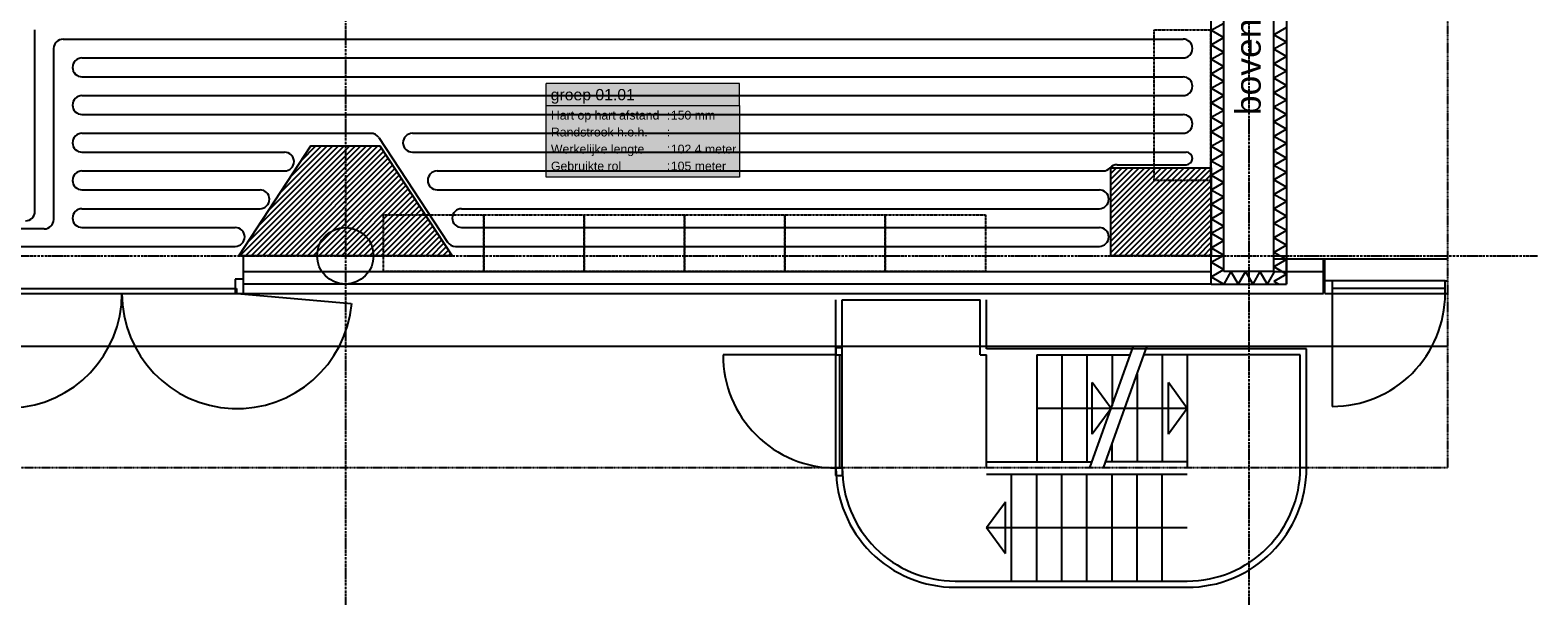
# Model space of a CAD drawing. Header units: millimetres. Extents: x 0 to 29700, y 0 to 21000.
# Tile 17 of 24: x 6154 to 18170, y 7766 to 12342. Entities that reach past the tile are written whole.
import ezdxf
from ezdxf.enums import TextEntityAlignment as Align

# ---------------------------------------------------------------- set-up
doc = ezdxf.new("R2010")
doc.units = ezdxf.units.MM
doc.header["$LTSCALE"] = 50
for name, pattern in [('2322107', [2000, 1000, 1000]), ('CENTER', [2, 1.25, -0.25, 0.25, -0.25]), ('W448-TO.PLGR.-1.01$0$STYLE_01', [0.083328, 0.041656, -0.041672]), ('W448-TO.PLGR.-1.01$0$STYLE_06', [0.208328, 0.125, -0.041656, 0.013886, -0.027786]), ('W448-TO.PLGR.-1.01$0$STYLE_12', [0.590551, 0.393701, -0.07874, 0.03937, -0.07874])]:
    doc.linetypes.add(name, pattern=pattern)
for name, color, linetype in [('3', 7, 'Continuous'), ('BOUWKUNDIG', 8, 'Continuous'), ('groep 01.01', 94, 'Continuous'), ('groep 01.02', 5, 'Continuous'), ('GT', 7, 'Continuous'), ('STRAMIEN', 1, 'CENTER'), ('WTH_SPARINGEN', 6, 'Continuous')]:
    doc.layers.add(name, color=color, linetype=linetype)
doc.layers.add('RU_Hatch', color=7, linetype='Continuous', true_color=0xe00000)
doc.layers.add('RU_Outline', color=7, linetype='Continuous', lineweight=15, true_color=0x000000)
doc.styles.add('style2', font='ARIAL.TTF', dxfattribs={"height": 16})
doc.styles.add('W448-TO.PLGR.-1.01$0$Arial', font='ARIAL.TTF')

# ---------------------------------------------------------------- blocks, each defined once
blk = doc.blocks.new('W448-TO.PLGR.-1.01$0$Kast800')
at = {"layer": 'BOUWKUNDIG', "linetype": 'W448-TO.PLGR.-1.01$0$STYLE_01', "lineweight": -3}
blk.add_lwpolyline([(0, 0), (800, 0), (800, -450), (0, -450)], close=True, dxfattribs=at)
blk.add_lwpolyline([(0, 0), (800, 0), (800, -450), (0, -450)], close=True, dxfattribs=at)
blk = doc.blocks.new('WTHBWK')
at = {"layer": 'BOUWKUNDIG', "lineweight": -3}
for p, q in [((13307, 3277), (13307, 10327)), ((13407, 3377), (13407, 10227)), ((13807, 3377), (13807, 10227)), ((13907, 10327), (13907, 3277)), ((13307, 5298), (13407, 5355)), ((13307, 5298), (13407, 5240)), ((13907, 5319), (13807, 5261)), ((13307, 5182), (13407, 5240)), ((13307, 5182), (13407, 5124)), ((13907, 5203), (13807, 5261)), ((13907, 5203), (13807, 5146)), ((13307, 5067), (13407, 5124)), ((13307, 5067), (13407, 5009)), ((13907, 5088), (13807, 5146)), ((13907, 5088), (13807, 5030)), ((13307, 4951), (13407, 5009)), ((13307, 4951), (13407, 4893)), ((13907, 4972), (13807, 5030)), ((13907, 4972), (13807, 4915)), ((13307, 4836), (13407, 4893)), ((13307, 4836), (13407, 4778)), ((13907, 4857), (13807, 4915)), ((13907, 4857), (13807, 4799)), ((13307, 4720), (13407, 4778)), ((13307, 4720), (13407, 4662)), ((13907, 4741), (13807, 4799)), ((13907, 4741), (13807, 4684)), ((13307, 4605), (13407, 4662)), ((13307, 4605), (13407, 4547)), ((13907, 4626), (13807, 4684)), ((13907, 4626), (13807, 4568)), ((13907, 4510), (13807, 4568)), ((13307, 4489), (13407, 4547)), ((13307, 4489), (13407, 4431)), ((13907, 4510), (13807, 4453)), ((13907, 4395), (13807, 4453)), ((13307, 4374), (13407, 4431)), ((13307, 4374), (13407, 4316)), ((13907, 4395), (13807, 4337)), ((13907, 4279), (13807, 4337)), ((13307, 4258), (13407, 4316)), ((13307, 4258), (13407, 4201)), ((13907, 4279), (13807, 4222)), ((13907, 4164), (13807, 4222)), ((13307, 4143), (13407, 4201)), ((13307, 4143), (13407, 4085)), ((13907, 4164), (13807, 4106)), ((13907, 4048), (13807, 4106)), ((13307, 4027), (13407, 4085)), ((13307, 4027), (13407, 3970)), ((13307, 3912), (13407, 3970)), ((13907, 4048), (13807, 3991)), ((13907, 3933), (13807, 3991)), ((13307, 3912), (13407, 3854)), ((13307, 3796), (13407, 3854)), ((13907, 3933), (13807, 3875)), ((13907, 3818), (13807, 3875)), ((13307, 3796), (13407, 3739)), ((13307, 3681), (13407, 3739)), ((13907, 3818), (13807, 3760)), ((13907, 3702), (13807, 3760)), ((13307, 3681), (13407, 3623)), ((13307, 3565), (13407, 3623)), ((13907, 3702), (13807, 3644)), ((13907, 3587), (13807, 3644)), ((13307, 3565), (13407, 3508)), ((13307, 3450), (13407, 3508)), ((13907, 3587), (13807, 3529)), ((13907, 3471), (13807, 3529)), ((5596, 3377), (13307, 3377)), ((13307, 3450), (13407, 3392)), ((13307, 3334), (13407, 3392)), ((13807, 3377), (13407, 3377)), ((13465, 3377), (13407, 3277)), ((13465, 3377), (13523, 3277)), ((13580, 3377), (13523, 3277)), ((13580, 3377), (13638, 3277)), ((13696, 3377), (13638, 3277)), ((13696, 3377), (13754, 3277)), ((13807, 3369), (13754, 3277)), ((13807, 3477), (14202, 3477)), ((13907, 3471), (13807, 3413)), ((13907, 3356), (13807, 3413)), ((13807, 3377), (14202, 3377)), ((13907, 3277), (13907, 3477)), ((14202, 3477), (15191, 3477)), ((14202, 3202), (14202, 3477)), ((14212, 3202), (14212, 3477)), ((5596, 3316), (5529, 3316)), ((5529, 3316), (5529, 3202)), ((5596, 3202), (5596, 3316)), ((5596, 3202), (5596, 3302)), ((13307, 3277), (5596, 3277)), ((13307, 3334), (13407, 3277)), ((13307, 3277), (13907, 3277)), ((13907, 3356), (13807, 3298)), ((13844, 3277), (13807, 3298)), ((14272, 3302), (14212, 3302)), ((14272, 3302), (14272, 3202)), ((15172, 3302), (14272, 3302)), ((15172, 3202), (15172, 3302)), ((15172, 3302), (15191, 3302)), ((1591, 3202), (14202, 3202)), ((3714, 3242), (5540, 3242)), ((3714, 3202), (5540, 3202)), ((5529, 3202), (5596, 3202)), ((5540, 3242), (5540, 3202)), ((5544, 3202), (6453, 3122)), ((14212, 3202), (15191, 3202)), ((15172, 3242), (14272, 3242)), ((14272, 3202), (14272, 2302)), ((10317, 2772), (10367, 2772)), ((10317, 2772), (10317, 2712)), ((10367, 2712), (10367, 2772)), ((12343, 1821), (12688, 2786)), ((12453, 1821), (12798, 2786)), ((10317, 2712), (9417, 2712)), ((10317, 2712), (10367, 2712)), ((10347, 1812), (10347, 2712)), ((11917, 2712), (12662, 2712)), ((11917, 2712), (11917, 1862)), ((12117, 2712), (12117, 1862)), ((12317, 2712), (12317, 1862)), ((12517, 2712), (12517, 2307)), ((12510, 2287), (12359, 2492)), ((12359, 2081), (12359, 2492)), ((13117, 2287), (12967, 2492)), ((12967, 2081), (12967, 2492)), ((13117, 2287), (11917, 2287)), ((12510, 2287), (12359, 2081)), ((13117, 2287), (12967, 2081)), ((10317, 1812), (10367, 1812)), ((10317, 1752), (10317, 1812)), ((10367, 1812), (10367, 1752)), ((11917, 1862), (12358, 1862)), ((10317, 1752), (10367, 1752)), ((11517, 1337), (11668, 1542)), ((11668, 1131), (11668, 1542)), ((11517, 1337), (13117, 1337)), ((11517, 1337), (11668, 1131))]:
    blk.add_line(p, q, dxfattribs=at)
at = {"layer": 'BOUWKUNDIG', "linetype": 'Continuous', "lineweight": -3}
for p, q in [((5596, 3316), (5596, 3502)), ((10317, 1812), (10317, 3152)), ((10367, 1812), (10367, 3152)), ((10367, 3152), (11467, 3152)), ((11467, 2712), (11467, 3152)), ((11517, 2762), (11517, 3152)), ((1591, 2782), (15191, 2782)), ((11467, 2712), (11517, 2712)), ((14067, 2762), (11517, 2762)), ((11517, 1812), (11517, 2712)), ((14017, 2712), (12772, 2712)), ((12917, 2712), (12917, 1862)), ((13117, 2712), (13117, 1812)), ((14017, 1812), (14017, 2712)), ((14067, 1812), (14067, 2762)), ((12717, 2559), (12717, 1862)), ((12517, 1862), (12517, 2000)), ((11517, 1862), (11917, 1862)), ((13117, 1862), (12468, 1862)), ((11517, 1762), (13117, 1762)), ((11717, 912), (11717, 1762)), ((11917, 912), (11917, 1762)), ((12117, 912), (12117, 1762)), ((12317, 912), (12317, 1762)), ((12517, 912), (12517, 1762)), ((12717, 912), (12717, 1762)), ((12917, 912), (12917, 1762)), ((11267, 912), (13117, 912)), ((11267, 862), (13117, 862))]:
    blk.add_line(p, q, dxfattribs=at)
at = {"layer": 'BOUWKUNDIG', "linetype": 'W448-TO.PLGR.-1.01$0$STYLE_06', "lineweight": -3}
blk.add_lwpolyline([(1591, 11748), (15191, 11748), (15191, 1812), (1591, 1812)], close=True, dxfattribs=at)
at = {"layer": 'BOUWKUNDIG', "linetype": 'W448-TO.PLGR.-1.01$0$STYLE_01', "lineweight": -3}
blk.add_lwpolyline([(13302, 5302), (13302, 4102), (12852, 4102), (12852, 5302)], close=True, dxfattribs=at)
blk.add_lwpolyline([(13302, 5302), (13302, 4102), (12852, 4102), (12852, 5302)], close=True, dxfattribs=at)
blk.add_lwpolyline([(13302, 5302), (13302, 4102), (12852, 4102), (12852, 5302)], close=True, dxfattribs=at)
blk.add_lwpolyline([(13302, 5302), (13302, 4102), (12852, 4102), (12852, 5302)], close=True, dxfattribs=at)
at = {"layer": 'BOUWKUNDIG', "lineweight": -3}
blk.add_circle((6407, 3502), 225, dxfattribs=at)
for centre, radius, start, end in [((3714, 3202), 913, 185.0003, 0), ((5544, 3202), 917, 180, 354.9987), ((14272, 3202), 900, 269.9987, 0.0013), ((10317, 2712), 900, 179.9987, 270.0013)]:
    blk.add_arc(centre, radius, start, end, dxfattribs=at)
at = {"layer": 'BOUWKUNDIG', "linetype": 'Continuous', "lineweight": -3}
for centre, radius, start, end in [((11267, 1812), 950, 179.9988, 270.0012), ((11267, 1812), 900, 179.9987, 270.0013), ((13117, 1812), 900, 269.9987, 0.0013), ((13117, 1812), 950, 269.9988, 0.0012)]:
    blk.add_arc(centre, radius, start, end, dxfattribs=at)
at = {"layer": 'STRAMIEN', "linetype": 'W448-TO.PLGR.-1.01$0$STYLE_12', "lineweight": -3}
for p, q in [((6407, 12264), (6407, 722)), ((13607, 12264), (13607, 722)), ((764, 3502), (15910, 3502))]:
    blk.add_line(p, q, dxfattribs=at)
at = {"layer": 'BOUWKUNDIG', "lineweight": -3, "rotation": 180}
for p in [(7510, 3377), (8310, 3377), (9110, 3377), (9910, 3377), (10710, 3377), (11510, 3377)]:
    blk.add_blockref('W448-TO.PLGR.-1.01$0$Kast800', p, dxfattribs=at)
at = {"layer": '3', "linetype": 'Continuous', "lineweight": -3, "style": 'W448-TO.PLGR.-1.01$0$Arial'}
blk.add_text('bovenste meter geisoleerd', height=202.11, rotation=90, dxfattribs=at).set_placement((13702, 4622))
blk = doc.blocks.new('GROEP_BLOK')
at = {"layer": 'RU_Hatch', "true_color": 0x6e6e6e}
h = blk.add_hatch(color=8, dxfattribs=at)
h.dxf.hatch_style = 1
h.paths.add_polyline_path([(154, 74.5), (-154, 74.5), (-154, 39.5), (154, 39.5)])
at = {"layer": 'RU_Hatch', "true_color": 0xfafafa}
h = blk.add_hatch(color=7, dxfattribs=at)
h.dxf.hatch_style = 1
h.paths.add_polyline_path([(154, 39.5), (-154, 39.5), (-154, -74.5), (154, -74.5)])
at = {"layer": 'RU_Outline', "color": 18, "true_color": 0x000000}
for p, q in [((154, 74.5), (-154, 74.5)), ((-154, 39.5), (-154, 74.5)), ((154, 39.5), (154, 74.5)), ((-154, 39.5), (154, 39.5)), ((-154, -74.5), (-154, 39.5)), ((154, 39.5), (154, -74.5)), ((154, -74.5), (-154, -74.5))]:
    blk.add_line(p, q, dxfattribs=at)
at = {"layer": 'RU_Outline', "color": 18, "true_color": 0x000000, "insert": (38.1, 31.2), "char_height": 14, "attachment_point": 1, "line_spacing_factor": 1.15, "style": 'style2'}
blk.add_mtext_dynamic_manual_height_columns(':\\P:\\P:\\P:', width=73.956, gutter_width=80, heights=[0], dxfattribs=at)
at = {"layer": 'RU_Outline', "color": 175, "true_color": 0x353dac, "style": 'style2', "flags": 1}
for tag, p in [('UNITNUMMER', (-78.9, 83.6)), ('LEIDINGSOORT', (-71.7, -286.4)), ('WERKLENGTE', (-74.5, -336.2)), ('RINGLEIDING', (-81, -361.7)), ('FLEXFIX', (-105.7, -381.6)), ('FLEXFIX_AANVOER', (-52.5, -404.3)), ('FLEXFIX_RETOUR', (-59.4, -426.5)), ('AANTAL_SLINGERS_FLEXFIX', (-10, -449.9)), ('BREEDTE_FLEXFIX', (-55.8, -473.3)), ('MATNUMMER_FLEXFIX', (-38.6, -496.2)), ('SL_AANVOER', (-80.7, -522.6)), ('SL_RETOUR', (-88, -544.1))]:
    blk.add_attdef(tag, text='', height=14, dxfattribs=at).set_placement(p, align=Align.CENTER)
at = {"layer": 'RU_Outline', "color": 7, "true_color": 0xffffff, "style": 'style2'}
blk.add_attdef('GR_NR', (-146.9, 47.8), '', height=18, dxfattribs=at)
blk.add_attdef('WANDVERWARMING', text='', height=12, dxfattribs=at).set_placement((149.3, 47.4), align=Align.RIGHT)
at = {"layer": 'RU_Outline', "color": 18, "true_color": 0x000000, "style": 'style2'}
for tag, p in [('VAR_1', (-146.5, 17.1)), ('VAR_4', (-146.5, -9.8)), ('VAR_2', (-146.5, -36.9)), ('VAR_3', (-146.5, -63.9))]:
    blk.add_attdef(tag, p, '', height=14, dxfattribs=at)
at = {"layer": 'RU_Outline', "color": 175, "true_color": 0x353dac, "style": 'style2'}
for tag, p in [('VAR_5', (44.6, 17.1)), ('VAR_8', (44.6, -9.8)), ('VAR_6', (44.6, -36.9)), ('VAR_7', (44.6, -63.9))]:
    blk.add_attdef(tag, p, '', height=14, dxfattribs=at)
at = {"layer": 'RU_Outline', "color": 175, "true_color": 0x353dac, "style": 'style2', "flags": 1}
for tag, p in [('RUIMTENAAM', (-144.1, -105.9)), ('RUIMTE_TEMPERATUUR', (-144.1, -132.9)), ('RUIMTE_TRANSMISSIE', (-144.1, -159.9)), ('VLOERAFWERKING', (-144.1, -186.9)), ('LENGTE_AANVOER_RETOUR', (-144.1, -213)), ('LENGTE_STROOK', (-144.1, -240)), ('REGELING', (-145.7, -261.6)), ('MASTER_POSITION', (-147.4, -569.8)), ('TUBE_RESISTANCE', (-147.4, -595.9)), ('MAX_PRESSURE', (-147, -621.2)), ('CALCULEER_TRANSMISSIE', (-148.2, -647.9))]:
    blk.add_attdef(tag, p, '', height=14, dxfattribs=at)
at = {"layer": 'RU_Outline', "color": 175, "true_color": 0x353dac, "style": 'style2'}
blk.add_attdef('WANDHOOGTE', text='', height=14, dxfattribs=at).set_placement((-73, -310.8), align=Align.CENTER)

msp = doc.modelspace()

# ---------------------------------------------------------------- hatches: boundary and pattern name
at = {"layer": 'WTH_SPARINGEN'}
h = msp.add_hatch(dxfattribs=at)
h.set_pattern_fill('ANSI31', color=256, scale=10)
h.set_pattern_definition([(45, (20000, 0), (-22.45064, 22.45064), [])])
h.paths.add_polyline_path([(8942, 16271), (9517, 17146), (7817, 17146), (8392, 16271)])
h.paths.add_polyline_path([(15567, 16446), (15567, 17146), (14767, 17146), (14767, 16446)])
h.paths.add_polyline_path([(15567, 10546), (15567, 11246), (14767, 11246), (14767, 10546)])
h.paths.add_polyline_path([(7817, 10546), (9517, 10546), (8942, 11421), (8392, 11421)])

# ---------------------------------------------------------------- linework, layer by layer
at = {"layer": 'groep 01.01', "lineweight": -3}
for p, q in [((6416, 12271), (15342, 12271)), ((6342, 10835), (6342, 12196)), ((6567, 12121), (15342, 12121)), ((6567, 11971), (15342, 11971)), ((6567, 11821), (15342, 11821)), ((6567, 11671), (15342, 11671)), ((6567, 11521), (8870, 11521)), ((9200, 11521), (15342, 11521)), ((6567, 11371), (8182, 11371)), ((9200, 11371), (15367, 11371)), ((6567, 11221), (8182, 11221)), ((9398, 11221), (14705, 11221)), ((14816, 11271), (15367, 11271)), ((6567, 11071), (7986, 11071)), ((9398, 11071), (14675, 11071)), ((6567, 10921), (7986, 10921)), ((9593, 10921), (14675, 10921)), ((6267, 10761), (5686, 10761)), ((6567, 10771), (7789, 10771)), ((9593, 10771), (14675, 10771)), ((5731, 10621), (7789, 10621)), ((9543, 10621), (14675, 10621))]:
    msp.add_line(p, q, dxfattribs=at)
at = {"layer": 'groep 01.01'}
msp.add_line((8933, 11487), (9480, 10655), dxfattribs=at)
at = {"layer": 'groep 01.01', "lineweight": -3}
for centre, radius, start, end in [((6416, 12196), 74.9, 90, 180), ((15342, 12196), 75, 269.9999, 89.9999), ((6567, 12046), 75, 90, 270), ((15342, 11896), 75, 270, 90), ((6567, 11746), 75, 90, 270), ((15342, 11596), 75, 270, 90), ((6567, 11446), 75, 90, 270), ((8870, 11446), 74.9, 33.3106, 90), ((9200, 11446), 75, 90, 270), ((8182, 11296), 75, 270, 90), ((15367, 11321), 50, 270, 90), ((6567, 11146), 75, 90, 270), ((9398, 11146), 75, 90, 270), ((14705, 11296), 74.9, 270, 318.2239), ((14816, 11196), 74.9, 90, 138.2239), ((7986, 10996), 75, 270, 90), ((14675, 10996), 75, 270, 90), ((6267, 10835), 74.9, 270, 0), ((6567, 10846), 75, 90, 270), ((9593, 10846), 75, 90, 270), ((7789, 10696), 75, 270, 90), ((14675, 10696), 75, 270, 90), ((9543, 10696), 74.9, 213.3106, 270)]:
    msp.add_arc(centre, radius, start, end, dxfattribs=at)
at = {"layer": 'groep 01.02', "lineweight": -3}
msp.add_line((6192, 10899), (6192, 12346), dxfattribs=at)
msp.add_arc((6117, 10899), 74.9, 270, 0, dxfattribs=at)
at = {"layer": 'WTH_SPARINGEN'}
for points in [[(7817, 10546), (8392, 11421), (8942, 11421), (9517, 10546)], [(15567, 10546), (14767, 10546), (14767, 11246), (15567, 11246)]]:
    msp.add_lwpolyline(points, close=True, dxfattribs=at)

# ---------------------------------------------------------------- block references
at = {"layer": 'BOUWKUNDIG', "linetype": '2322107', "lineweight": -3}
msp.add_blockref('WTHBWK', (2259, 7044), dxfattribs=at)
at = {"layer": 'GT', "xscale": 5, "yscale": 5}
msp.add_blockref('GROEP_BLOK', (11037, 11545), dxfattribs=at).add_auto_attribs({'GR_NR': 'groep 01.01', 'VAR_5': '150 mm', 'VAR_6': '102.4 meter', 'VAR_7': '105 meter', 'VAR_8': '-', 'VAR_1': 'Hart op hart afstand', 'VAR_2': 'Werkelijke lengte', 'VAR_3': 'Gebruikte rol', 'VAR_4': 'Randstrook h.o.h.'})

doc.saveas('drawing.dxf')
